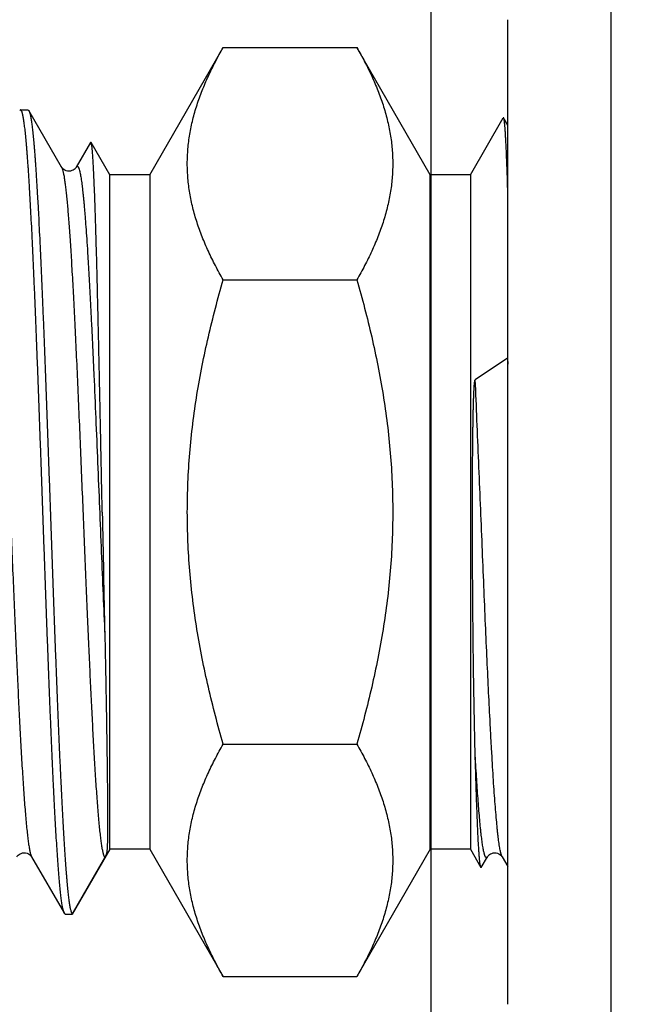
# Model space of a CAD drawing. Header units: inches. Extents: x 0.2 to 16.8, y 0.2 to 10.8.
# Tile 26 of 42: x 9.99 to 10.181, y 4.608 to 4.914. Entities that reach past the tile are written whole.
import ezdxf

# ---------------------------------------------------------------- set-up
doc = ezdxf.new("R2010")
doc.units = ezdxf.units.IN
doc.header["$LTSCALE"] = 0.935
doc.header["$MEASUREMENT"] = 0
doc.layers.get('0').update_dxf_attribs({"linetype": 'CONTINUOUS'})
doc.layers.add('DIMENSIONS', color=7, linetype='CONTINUOUS')
doc.styles.get("Standard").update_dxf_attribs({"font": 'txt', "width": 0.8})
doc.dimstyles.new('DIMSTYLE_1', dxfattribs={"dimtxt": 0.125, "dimasz": 0.18, "dimexe": 0.125, "dimexo": 0.0625, "dimgap": 0.03125, "dimtad": 0, "dimtih": 1, "dimtoh": 1, "dimzin": 4, "dimdsep": 46, "dimtxsty": 'STANDARD', "dimblk": '_FILLED', "dimblk1": '_FILLED', "dimblk2": '_FILLED', "dimcen": 0.09, "dimadec": 0, "dimazin": 0, "dimtp": 0.01, "dimtm": 0.01, "dimtfac": 1, "dimtofl": 0, "dimtmove": 0, "dimatfit": 3, "dimldrblk": '_FILLED', "dimfxl": 1, "dimtolj": 1, "dimtzin": 4, "dimarcsym": 0})

# ---------------------------------------------------------------- blocks, each defined once
blk = doc.blocks.new('*D17')
at = {"layer": 'DIMENSIONS', "color": 2, "linetype": 'CONTINUOUS'}
blk.add_line((10.11753, 5.20894), (10.11753, 3.01794), dxfattribs=at)
at = {"layer": 'DIMENSIONS', "color": 2, "linetype": 'CONTINUOUS', "insert": (10.05503, 2.95544), "char_height": 0.125, "width": 1.225, "attachment_point": 3, "rotation": 90, "line_spacing_factor": 0.9}
blk.add_mtext('7X .17{\\Ftxt.shx;\\W1.000000;\\H0.125000; }[4.3]', dxfattribs=at)
blk = doc.blocks.new('_FILLED')
at = {"color": 0, "linetype": 'BYBLOCK'}
blk.add_solid([(0, 0), (-1, 0.1736), (-1, -0.1736)], dxfattribs=at)

msp = doc.modelspace()

# ---------------------------------------------------------------- linework, layer by layer
at = {"color": 7, "linetype": 'CONTINUOUS'}
for p, q in [((10.17363, 3.53844), (10.17363, 8.58335)), ((10.03012, 4.86546), (10.05296, 4.90502)), ((10.05296, 4.90502), (10.09452, 4.90502)), ((10.11736, 4.86546), (10.09452, 4.90502)), ((9.98993, 4.88568), (9.98966, 4.88545)), ((9.98993, 4.88568), (9.99224, 4.88568)), ((9.99224, 4.88568), (9.99251, 4.88545)), ((10.0027, 4.86783), (9.99251, 4.88545)), ((10.12982, 4.86546), (10.14004, 4.88317)), ((10.14018, 4.88317), (10.14004, 4.88317)), ((10.14149, 4.8809), (10.14018, 4.88317)), ((10.01171, 4.87552), (10.00727, 4.86784)), ((10.01186, 4.87552), (10.01171, 4.87552)), ((10.01767, 4.86546), (10.01186, 4.87552)), ((10.03012, 4.86546), (10.01767, 4.86546)), ((10.01767, 4.65591), (10.01767, 4.86546)), ((10.03012, 4.86546), (10.03012, 4.65591)), ((10.12982, 4.86546), (10.11736, 4.86546)), ((10.11736, 4.65591), (10.11736, 4.86546)), ((10.12982, 4.86546), (10.12982, 4.65591)), ((10.14149, 4.86094), (10.14142, 4.86204)), ((10.05296, 4.83285), (10.09452, 4.83285)), ((10.14142, 4.80845), (10.13135, 4.80178)), ((10.14142, 4.80845), (10.14149, 4.80662)), ((10.05296, 4.68852), (10.09452, 4.68852)), ((10.01767, 4.65591), (10.00602, 4.63574)), ((10.03012, 4.65591), (10.01767, 4.65591)), ((10.03012, 4.65591), (10.05296, 4.61635)), ((10.11736, 4.65591), (10.09452, 4.61635)), ((10.12982, 4.65591), (10.11736, 4.65591)), ((10.12982, 4.65591), (10.13309, 4.65024)), ((9.99337, 4.65353), (10.00356, 4.63592)), ((10.00599, 4.63575), (10.01614, 4.65332)), ((10.13972, 4.65353), (10.14149, 4.65047)), ((10.13324, 4.65024), (10.13309, 4.65024)), ((10.00383, 4.63568), (10.00356, 4.63592)), ((10.00383, 4.63568), (10.00599, 4.63568)), ((10.00599, 4.63575), (10.00599, 4.63568)), ((10.05296, 4.61635), (10.09452, 4.61635))]:
    msp.add_line(p, q, dxfattribs=at)
at = {"color": 6, "linetype": 'CONTINUOUS'}
msp.add_line((10.14149, 4.60768), (10.14149, 4.91368), dxfattribs=at)
at = {"color": 7, "linetype": 'CONTINUOUS'}
for points in [[(10.00727, 4.86784), (10.00726, 4.86783), (10.00718, 4.86771), (10.00706, 4.86755), (10.00688, 4.86735), (10.00663, 4.86714), (10.00631, 4.86694), (10.00592, 4.86677), (10.00548, 4.86665), (10.00501, 4.86661), (10.00454, 4.86664), (10.0041, 4.86675), (10.0037, 4.86692), (10.00337, 4.86712), (10.00312, 4.86733), (10.00293, 4.86752), (10.0028, 4.86768), (10.00272, 4.86781), (10.0027, 4.86783)], [(9.9888, 4.65353), (9.98882, 4.65356), (9.9889, 4.65368), (9.98902, 4.65384), (9.9892, 4.65403), (9.98945, 4.65423), (9.98976, 4.65443), (9.99014, 4.6546), (9.99057, 4.65471), (9.99103, 4.65476), (9.99152, 4.65473), (9.99198, 4.65461), (9.99238, 4.65444), (9.9927, 4.65424), (9.99296, 4.65403), (9.99315, 4.65384), (9.99328, 4.65367), (9.99336, 4.65355), (9.99337, 4.65353)], [(10.13324, 4.65024), (10.13516, 4.65355), (10.13523, 4.65366), (10.13535, 4.65382), (10.13553, 4.65401), (10.13577, 4.65421), (10.13609, 4.65442), (10.13648, 4.65459), (10.13691, 4.65471), (10.13738, 4.65476), (10.13785, 4.65473), (10.13829, 4.65463), (10.13869, 4.65446), (10.13902, 4.65426), (10.13929, 4.65405), (10.13948, 4.65386), (10.13962, 4.65369), (10.1397, 4.65356), (10.13972, 4.65353)]]:
    msp.add_lwpolyline(points, dxfattribs=at)
msp.add_arc((28.02559, 5.1197), 18.01383, 181.141991, 181.263516, dxfattribs=at)
for points, knots in [([(10.05296, 4.83285), (10.05212, 4.83431), (10.05051, 4.83723), (10.04832, 4.84167), (10.04639, 4.84615), (10.04477, 4.85066), (10.04368, 4.85446), (10.04298, 4.8575), (10.04255, 4.85978), (10.04222, 4.86207), (10.04198, 4.86436), (10.04183, 4.86665), (10.04178, 4.86894), (10.04183, 4.87123), (10.04198, 4.87352), (10.04222, 4.87581), (10.04255, 4.87809), (10.04298, 4.88037), (10.04368, 4.88342), (10.04477, 4.88722), (10.04639, 4.89172), (10.04832, 4.8962), (10.05051, 4.90065), (10.05212, 4.90357), (10.05296, 4.90502)], [0, 0, 0, 0, 0.065936, 0.130778, 0.194516, 0.257183, 0.318871, 0.349399, 0.379748, 0.409947, 0.440031, 0.470035, 0.5, 0.529965, 0.559969, 0.590053, 0.620252, 0.650601, 0.681129, 0.742817, 0.805484, 0.869222, 0.934064, 1, 1, 1, 1]), ([(10.09452, 4.90502), (10.09536, 4.90357), (10.09697, 4.90065), (10.09917, 4.8962), (10.10109, 4.89172), (10.10272, 4.88722), (10.10381, 4.88342), (10.1045, 4.88037), (10.10493, 4.87809), (10.10527, 4.87581), (10.10551, 4.87352), (10.10565, 4.87123), (10.1057, 4.86894), (10.10565, 4.86665), (10.10551, 4.86436), (10.10527, 4.86207), (10.10493, 4.85978), (10.1045, 4.8575), (10.10381, 4.85446), (10.10272, 4.85066), (10.10109, 4.84615), (10.09917, 4.84167), (10.09697, 4.83723), (10.09536, 4.83431), (10.09452, 4.83285)], [0, 0, 0, 0, 0.065936, 0.130778, 0.194516, 0.257183, 0.318871, 0.349399, 0.379748, 0.409947, 0.440031, 0.470035, 0.5, 0.529965, 0.559969, 0.590053, 0.620252, 0.650601, 0.681129, 0.742817, 0.805484, 0.869222, 0.934064, 1, 1, 1, 1]), ([(10.00356, 4.63592), (10.00354, 4.63595), (10.0035, 4.63602), (10.00345, 4.63614), (10.0034, 4.63628), (10.00334, 4.63644), (10.00329, 4.63661), (10.00322, 4.63688), (10.00313, 4.63725), (10.00302, 4.63776), (10.00291, 4.63834), (10.00281, 4.63899), (10.0027, 4.63971), (10.0026, 4.6405), (10.00249, 4.64136), (10.00238, 4.64229), (10.00224, 4.64366), (10.00206, 4.64555), (10.00184, 4.64801), (10.00163, 4.65073), (10.00142, 4.65371), (10.00121, 4.65694), (10.001, 4.66041), (10.00078, 4.66411), (10.00057, 4.66803), (10.00036, 4.67217), (10.00018, 4.67574), (10.00004, 4.67871), (9.99994, 4.681), (9.99983, 4.68334), (9.99972, 4.68572), (9.99962, 4.68815), (9.99947, 4.69147), (9.9993, 4.69572), (9.99908, 4.70093), (9.99887, 4.70627), (9.9987, 4.71081), (9.99855, 4.7145), (9.99841, 4.71826), (9.99823, 4.72302), (9.99802, 4.72879), (9.99781, 4.73464), (9.99759, 4.74055), (9.99738, 4.7465), (9.99717, 4.75249), (9.99696, 4.75849), (9.99674, 4.7645), (9.99653, 4.77051), (9.99632, 4.77649), (9.99611, 4.78243), (9.99589, 4.78832), (9.99568, 4.79415), (9.99547, 4.7999), (9.99526, 4.80556), (9.99504, 4.81112), (9.99483, 4.81656), (9.99462, 4.82187), (9.99441, 4.82704), (9.99419, 4.83205), (9.99398, 4.8369), (9.99377, 4.84157), (9.99355, 4.84606), (9.99334, 4.85035), (9.99313, 4.85443), (9.99292, 4.85829), (9.99274, 4.86137), (9.99259, 4.86372), (9.99249, 4.86539), (9.99238, 4.867), (9.99227, 4.86855), (9.99217, 4.87004), (9.99206, 4.87146), (9.99195, 4.87282), (9.99185, 4.87412), (9.99174, 4.87535), (9.99164, 4.87651), (9.99153, 4.87761), (9.99142, 4.87863), (9.99132, 4.87959), (9.99121, 4.88049), (9.99111, 4.88131), (9.991, 4.88206), (9.99089, 4.88274), (9.99079, 4.88335), (9.99068, 4.88389), (9.99058, 4.88436), (9.99049, 4.88471), (9.99041, 4.88495), (9.99036, 4.8851), (9.99031, 4.88524), (9.99025, 4.88535), (9.9902, 4.88545), (9.99015, 4.88554), (9.99009, 4.8856), (9.99004, 4.88565), (9.98999, 4.88567), (9.98996, 4.88568), (9.98994, 4.88568), (9.98993, 4.88568)], [0, 0, 0, 0, 0.000456, 0.000976, 0.001563, 0.002218, 0.002941, 0.003732, 0.005524, 0.007594, 0.009943, 0.012571, 0.015477, 0.01866, 0.022118, 0.025851, 0.029856, 0.038673, 0.048552, 0.059471, 0.071403, 0.084324, 0.098203, 0.113009, 0.128707, 0.145261, 0.162633, 0.171614, 0.180784, 0.190138, 0.199671, 0.209377, 0.219251, 0.239478, 0.260306, 0.281687, 0.303571, 0.314686, 0.325907, 0.348645, 0.37173, 0.395111, 0.418733, 0.442541, 0.46648, 0.490495, 0.51453, 0.53853, 0.562439, 0.586202, 0.609764, 0.63307, 0.656067, 0.678701, 0.700919, 0.722672, 0.743907, 0.764577, 0.784634, 0.80403, 0.822722, 0.840666, 0.85782, 0.874146, 0.889606, 0.904163, 0.911093, 0.917785, 0.924236, 0.930441, 0.936398, 0.942102, 0.94755, 0.95274, 0.957669, 0.962333, 0.966731, 0.97086, 0.974718, 0.978302, 0.981611, 0.984644, 0.987399, 0.989876, 0.992074, 0.993993, 0.995633, 0.99635, 0.996999, 0.99758, 0.998095, 0.998546, 0.998934, 0.999264, 0.999544, 0.999783, 0.999893, 1, 1, 1, 1]), ([(9.99251, 4.88545), (9.99253, 4.88542), (9.99256, 4.88535), (9.99262, 4.88523), (9.99267, 4.88509), (9.99272, 4.88494), (9.99278, 4.88477), (9.99285, 4.88451), (9.99294, 4.88414), (9.99304, 4.88364), (9.99315, 4.88307), (9.99325, 4.88243), (9.99336, 4.88172), (9.99346, 4.88095), (9.99357, 4.8801), (9.99367, 4.87919), (9.99382, 4.87784), (9.99396, 4.87641), (9.99409, 4.87488), (9.9942, 4.87364), (9.9943, 4.87234), (9.99441, 4.87097), (9.99451, 4.86954), (9.99462, 4.86804), (9.99472, 4.86649), (9.99487, 4.8643), (9.99504, 4.86142), (9.99522, 4.85844), (9.99536, 4.85594), (9.9955, 4.8533), (9.99567, 4.84988), (9.99588, 4.84561), (9.9961, 4.84116), (9.99631, 4.83652), (9.99651, 4.83171), (9.99672, 4.82674), (9.99694, 4.82162), (9.99715, 4.81636), (9.99736, 4.81097), (9.99757, 4.80547), (9.99778, 4.79987), (9.99799, 4.79418), (9.9982, 4.78842), (9.99841, 4.78259), (9.99862, 4.77671), (9.99883, 4.7708), (9.99904, 4.76486), (9.99925, 4.75891), (9.99946, 4.75297), (9.99967, 4.74705), (9.99988, 4.74115), (10.00009, 4.7353), (10.0003, 4.72951), (10.00051, 4.72379), (10.00072, 4.71815), (10.00093, 4.71261), (10.00115, 4.70717), (10.00136, 4.70186), (10.00157, 4.69668), (10.00174, 4.69246), (10.00188, 4.68915), (10.00199, 4.68673), (10.00209, 4.68436), (10.0022, 4.68202), (10.00231, 4.67973), (10.00244, 4.67677), (10.00262, 4.67319), (10.00283, 4.66905), (10.00304, 4.66511), (10.00325, 4.66139), (10.00346, 4.6579), (10.00367, 4.65464), (10.00388, 4.65162), (10.00406, 4.64925), (10.0042, 4.64749), (10.00434, 4.64589), (10.0045, 4.64406), (10.00468, 4.64234), (10.00483, 4.6411), (10.00494, 4.64027), (10.00504, 4.63951), (10.00514, 4.63881), (10.00525, 4.63819), (10.00535, 4.63763), (10.00546, 4.63715), (10.00555, 4.63679), (10.00562, 4.63653), (10.00567, 4.63637), (10.00573, 4.63622), (10.00578, 4.63609), (10.00583, 4.63598), (10.00588, 4.63589), (10.00594, 4.63581), (10.00597, 4.63577), (10.00599, 4.63575)], [0, 0, 0, 0, 0.000452, 0.000967, 0.001547, 0.002193, 0.002906, 0.003687, 0.005451, 0.007488, 0.009798, 0.012381, 0.015237, 0.018364, 0.021761, 0.025427, 0.029359, 0.038016, 0.042736, 0.047714, 0.052947, 0.058432, 0.064166, 0.070145, 0.076368, 0.082829, 0.096455, 0.110993, 0.118593, 0.126409, 0.142669, 0.159736, 0.177573, 0.196138, 0.215389, 0.235284, 0.255777, 0.276822, 0.298371, 0.320376, 0.342786, 0.365551, 0.38862, 0.41194, 0.435458, 0.459122, 0.482877, 0.50667, 0.530447, 0.554153, 0.577737, 0.601143, 0.62432, 0.647214, 0.669774, 0.691949, 0.713688, 0.734942, 0.755664, 0.775806, 0.785646, 0.795323, 0.804834, 0.814171, 0.823331, 0.832307, 0.84969, 0.866281, 0.882043, 0.896939, 0.910937, 0.924005, 0.936115, 0.947238, 0.952422, 0.957351, 0.966431, 0.974459, 0.978074, 0.981419, 0.984494, 0.987298, 0.989828, 0.992086, 0.99407, 0.995783, 0.996537, 0.997225, 0.997846, 0.998401, 0.998892, 0.99932, 0.999688, 1, 1, 1, 1]), ([(10.14142, 4.86204), (10.1414, 4.86283), (10.14135, 4.86436), (10.14127, 4.8666), (10.14119, 4.86871), (10.14112, 4.87068), (10.14104, 4.87251), (10.14096, 4.87421), (10.14088, 4.87576), (10.14081, 4.87717), (10.14073, 4.87844), (10.14065, 4.87956), (10.14059, 4.8804), (10.14053, 4.881), (10.14049, 4.88139), (10.14046, 4.88174), (10.14042, 4.88206), (10.14038, 4.88234), (10.14034, 4.88258), (10.1403, 4.88278), (10.14027, 4.88293), (10.14024, 4.88302), (10.14022, 4.88308), (10.1402, 4.88313), (10.14019, 4.88316), (10.14018, 4.88317)], [0, 0, 0, 0, 0.111744, 0.217415, 0.316882, 0.41005, 0.496761, 0.576902, 0.650404, 0.717161, 0.777074, 0.83006, 0.876064, 0.89643, 0.915029, 0.931857, 0.946906, 0.960172, 0.971655, 0.981361, 0.9893, 0.992614, 0.995496, 0.997954, 1, 1, 1, 1]), ([(10.01534, 4.76068), (10.0153, 4.76252), (10.01522, 4.76617), (10.01511, 4.77166), (10.015, 4.77712), (10.01489, 4.78256), (10.01478, 4.78794), (10.01467, 4.79327), (10.01456, 4.79853), (10.01445, 4.8037), (10.01434, 4.80877), (10.01423, 4.81374), (10.01412, 4.81858), (10.01401, 4.82328), (10.0139, 4.82785), (10.01379, 4.83225), (10.01369, 4.83649), (10.01358, 4.84055), (10.01347, 4.84443), (10.01336, 4.84811), (10.01325, 4.85159), (10.01315, 4.85486), (10.01304, 4.85791), (10.01293, 4.86073), (10.01282, 4.86332), (10.01272, 4.86567), (10.01261, 4.86778), (10.01251, 4.86964), (10.01242, 4.87104), (10.01234, 4.87203), (10.01229, 4.87267), (10.01224, 4.87325), (10.01218, 4.87377), (10.01213, 4.87422), (10.01208, 4.87461), (10.01203, 4.87489), (10.012, 4.87508), (10.01197, 4.8752), (10.01194, 4.8753), (10.01192, 4.87539), (10.01189, 4.87546), (10.01187, 4.8755), (10.01186, 4.87552)], [0, 0, 0, 0, 0.047794, 0.095552, 0.143152, 0.190475, 0.237403, 0.283816, 0.3296, 0.374645, 0.41884, 0.462073, 0.504241, 0.545244, 0.584987, 0.62337, 0.6603, 0.695694, 0.72947, 0.761545, 0.791852, 0.820318, 0.846876, 0.871469, 0.89404, 0.914541, 0.932932, 0.949166, 0.963215, 0.969412, 0.975052, 0.980133, 0.984652, 0.988608, 0.991999, 0.99483, 0.996035, 0.997101, 0.998029, 0.998819, 0.999475, 1, 1, 1, 1]), ([(10.0418, 4.76068), (10.0418, 4.76374), (10.04193, 4.76984), (10.04251, 4.77899), (10.04345, 4.7881), (10.04475, 4.79717), (10.04638, 4.80618), (10.0483, 4.81514), (10.05049, 4.82403), (10.05212, 4.82992), (10.05296, 4.83285)], [0, 0, 0, 0, 0.124998, 0.249997, 0.374996, 0.499995, 0.624996, 0.749997, 0.874998, 1, 1, 1, 1]), ([(10.09452, 4.83285), (10.09537, 4.82992), (10.09699, 4.82403), (10.09918, 4.81514), (10.10111, 4.80618), (10.10273, 4.79717), (10.10403, 4.7881), (10.10498, 4.77899), (10.10556, 4.76984), (10.10569, 4.76374), (10.10569, 4.76068)], [0, 0, 0, 0, 0.125002, 0.250003, 0.375004, 0.500005, 0.625004, 0.750003, 0.875002, 1, 1, 1, 1]), ([(10.13048, 4.76068), (10.13048, 4.76156), (10.13048, 4.7633), (10.13048, 4.76592), (10.13049, 4.76853), (10.1305, 4.77114), (10.13051, 4.77375), (10.13053, 4.77634), (10.13055, 4.77893), (10.13057, 4.78151), (10.13059, 4.78366), (10.13062, 4.78537), (10.13064, 4.78665), (10.13066, 4.78792), (10.13068, 4.78919), (10.1307, 4.79046), (10.13073, 4.79173), (10.13076, 4.79278), (10.13078, 4.79363), (10.1308, 4.79426), (10.13082, 4.79489), (10.13084, 4.79552), (10.13086, 4.79615), (10.13088, 4.79678), (10.13091, 4.7974), (10.13093, 4.79793), (10.13095, 4.79835), (10.13097, 4.79866), (10.13099, 4.79898), (10.13101, 4.79929), (10.13103, 4.79961), (10.13105, 4.79993), (10.13107, 4.80019), (10.13109, 4.8004), (10.13111, 4.80056), (10.13112, 4.80072), (10.13114, 4.80088), (10.13116, 4.80104), (10.13118, 4.8012), (10.1312, 4.80133), (10.13122, 4.80143), (10.13123, 4.80148), (10.13124, 4.80152), (10.13125, 4.80156), (10.13126, 4.8016), (10.13127, 4.80164), (10.13128, 4.80167), (10.13129, 4.8017), (10.13129, 4.80171), (10.1313, 4.80173), (10.13131, 4.80175), (10.13131, 4.80176), (10.13132, 4.80177), (10.13132, 4.80177), (10.13133, 4.80178), (10.13133, 4.80178), (10.13134, 4.80178), (10.13134, 4.80178), (10.13135, 4.80178)], [0, 0, 0, 0, 0.063622, 0.12721, 0.19073, 0.254148, 0.317433, 0.380557, 0.44349, 0.506206, 0.568681, 0.599822, 0.630894, 0.661898, 0.69283, 0.723693, 0.754488, 0.78522, 0.800563, 0.815894, 0.831212, 0.84652, 0.861821, 0.877117, 0.892413, 0.907714, 0.91537, 0.92303, 0.930697, 0.938373, 0.946061, 0.953764, 0.961488, 0.96536, 0.96924, 0.973129, 0.97703, 0.980945, 0.984876, 0.988826, 0.990809, 0.991803, 0.992797, 0.993791, 0.994784, 0.995773, 0.996758, 0.997245, 0.997719, 0.998183, 0.998653, 0.998892, 0.999121, 0.999325, 0.999497, 0.999636, 0.99976, 1, 1, 1, 1]), ([(10.05296, 4.68852), (10.05212, 4.69145), (10.05049, 4.69734), (10.0483, 4.70623), (10.04638, 4.71519), (10.04475, 4.7242), (10.04345, 4.73327), (10.04251, 4.74238), (10.04193, 4.75153), (10.0418, 4.75763), (10.0418, 4.76068)], [0, 0, 0, 0, 0.125002, 0.250003, 0.375004, 0.500005, 0.625004, 0.750003, 0.875002, 1, 1, 1, 1]), ([(10.10569, 4.76068), (10.10569, 4.75763), (10.10556, 4.75153), (10.10498, 4.74238), (10.10403, 4.73327), (10.10273, 4.7242), (10.10111, 4.71519), (10.09918, 4.70623), (10.09699, 4.69734), (10.09537, 4.69145), (10.09452, 4.68852)], [0, 0, 0, 0, 0.124998, 0.249997, 0.374996, 0.499995, 0.624996, 0.749997, 0.874998, 1, 1, 1, 1]), ([(10.13135, 4.685), (10.13131, 4.6863), (10.13124, 4.68895), (10.13115, 4.693), (10.13106, 4.69719), (10.13098, 4.70153), (10.1309, 4.70599), (10.13083, 4.71057), (10.13077, 4.71526), (10.13071, 4.72006), (10.13066, 4.72494), (10.13062, 4.7299), (10.13058, 4.73492), (10.13054, 4.74001), (10.13052, 4.74514), (10.1305, 4.7503), (10.13048, 4.75549), (10.13048, 4.75895), (10.13048, 4.76068)], [0, 0, 0, 0, 0.051521, 0.105076, 0.160559, 0.21786, 0.276867, 0.337456, 0.399497, 0.462859, 0.527396, 0.592972, 0.659444, 0.72666, 0.794475, 0.862737, 0.931296, 1, 1, 1, 1]), ([(10.01614, 4.72249), (10.01617, 4.72129), (10.01622, 4.71893), (10.01629, 4.71541), (10.01636, 4.71196), (10.01642, 4.70912), (10.01646, 4.70688), (10.0165, 4.70469), (10.01655, 4.702), (10.0166, 4.69883), (10.01665, 4.69574), (10.0167, 4.69274), (10.01676, 4.68893), (10.01682, 4.6844), (10.01688, 4.68004), (10.01692, 4.67676), (10.01695, 4.67377), (10.01698, 4.67094), (10.01699, 4.66826), (10.017, 4.66643), (10.01701, 4.66472), (10.01701, 4.66313), (10.017, 4.66167), (10.01699, 4.66033), (10.01697, 4.65911), (10.01694, 4.65802), (10.01691, 4.65719), (10.01688, 4.65659), (10.01685, 4.65618), (10.01682, 4.6558), (10.01679, 4.65544), (10.01674, 4.65511), (10.01669, 4.6548), (10.01663, 4.6545), (10.01656, 4.65425), (10.01649, 4.65405), (10.01643, 4.65388), (10.01635, 4.65372), (10.01626, 4.65353), (10.01619, 4.6534), (10.01614, 4.65332)], [0, 0, 0, 0, 0.051598, 0.102386, 0.152293, 0.201251, 0.225356, 0.249204, 0.296089, 0.341839, 0.386402, 0.429724, 0.471744, 0.551666, 0.625771, 0.660517, 0.693666, 0.755054, 0.783229, 0.809673, 0.834352, 0.857248, 0.878358, 0.89768, 0.915211, 0.93095, 0.944912, 0.951246, 0.957166, 0.962688, 0.967837, 0.972651, 0.977185, 0.981527, 0.985856, 0.988136, 0.990649, 0.993736, 0.995868, 1, 1, 1, 1]), ([(10.05296, 4.61635), (10.05212, 4.6178), (10.05051, 4.62072), (10.04832, 4.62517), (10.04639, 4.62964), (10.04477, 4.63415), (10.04368, 4.63795), (10.04298, 4.641), (10.04255, 4.64328), (10.04222, 4.64556), (10.04198, 4.64785), (10.04183, 4.65014), (10.04178, 4.65243), (10.04183, 4.65472), (10.04198, 4.65701), (10.04222, 4.6593), (10.04255, 4.66159), (10.04298, 4.66387), (10.04368, 4.66691), (10.04477, 4.67071), (10.04639, 4.67522), (10.04832, 4.6797), (10.05051, 4.68414), (10.05212, 4.68706), (10.05296, 4.68852)], [0, 0, 0, 0, 0.065936, 0.130778, 0.194516, 0.257183, 0.318871, 0.349399, 0.379748, 0.409947, 0.440031, 0.470035, 0.5, 0.529965, 0.559969, 0.590053, 0.620252, 0.650601, 0.681129, 0.742817, 0.805484, 0.869222, 0.934064, 1, 1, 1, 1]), ([(10.09452, 4.68852), (10.09536, 4.68706), (10.09697, 4.68414), (10.09917, 4.6797), (10.10109, 4.67522), (10.10272, 4.67071), (10.10381, 4.66691), (10.1045, 4.66387), (10.10493, 4.66159), (10.10527, 4.6593), (10.10551, 4.65701), (10.10565, 4.65472), (10.1057, 4.65243), (10.10565, 4.65014), (10.10551, 4.64785), (10.10527, 4.64556), (10.10493, 4.64328), (10.1045, 4.641), (10.10381, 4.63795), (10.10272, 4.63415), (10.10109, 4.62964), (10.09917, 4.62517), (10.09697, 4.62072), (10.09536, 4.6178), (10.09452, 4.61635)], [0, 0, 0, 0, 0.065936, 0.130778, 0.194516, 0.257183, 0.318871, 0.349399, 0.379748, 0.409947, 0.440031, 0.470035, 0.5, 0.529965, 0.559969, 0.590053, 0.620252, 0.650601, 0.681129, 0.742817, 0.805484, 0.869222, 0.934064, 1, 1, 1, 1]), ([(10.13309, 4.65024), (10.13308, 4.65025), (10.13306, 4.6503), (10.13304, 4.65037), (10.13301, 4.65046), (10.13298, 4.65056), (10.13296, 4.65068), (10.13292, 4.65087), (10.13287, 4.65115), (10.13282, 4.65154), (10.13276, 4.65199), (10.13271, 4.65251), (10.13266, 4.65309), (10.1326, 4.65373), (10.13253, 4.65472), (10.13243, 4.65611), (10.13233, 4.65797), (10.13222, 4.66007), (10.13211, 4.66242), (10.132, 4.665), (10.13189, 4.66781), (10.13178, 4.67084), (10.13167, 4.67409), (10.13156, 4.67755), (10.13145, 4.68121), (10.13138, 4.68371), (10.13135, 4.685)], [0, 0, 0, 0, 0.001747, 0.003925, 0.006548, 0.009626, 0.013161, 0.017156, 0.026532, 0.037755, 0.050824, 0.065733, 0.082479, 0.101057, 0.121461, 0.167728, 0.221175, 0.281665, 0.349066, 0.423254, 0.504064, 0.591281, 0.6847, 0.784116, 0.889306, 1, 1, 1, 1])]:
    msp.add_open_spline(points, degree=3, knots=knots, dxfattribs=at)
at = {"color": 9, "linetype": 'CONTINUOUS'}
for points, knots in [([(9.97947, 4.86784), (9.97949, 4.86787), (9.97952, 4.86792), (9.97958, 4.868), (9.97963, 4.86805), (9.97969, 4.86809), (9.97975, 4.86811), (9.97981, 4.86811), (9.97987, 4.86809), (9.97991, 4.86806), (9.97995, 4.86803), (9.97999, 4.86799), (9.98003, 4.86793), (9.98009, 4.86785), (9.98015, 4.86775), (9.9802, 4.86763), (9.98026, 4.8675), (9.98031, 4.86734), (9.98039, 4.86711), (9.98048, 4.86678), (9.98059, 4.86634), (9.9807, 4.86583), (9.9808, 4.86526), (9.98091, 4.86464), (9.98102, 4.86396), (9.98112, 4.86322), (9.98123, 4.86243), (9.98133, 4.86159), (9.98147, 4.86037), (9.98165, 4.85873), (9.98185, 4.85664), (9.98205, 4.85438), (9.98224, 4.85194), (9.98244, 4.84929), (9.98265, 4.84642), (9.98285, 4.84331), (9.98306, 4.83997), (9.98327, 4.8364), (9.98349, 4.83262), (9.98378, 4.82714), (9.98416, 4.81979), (9.98461, 4.81044), (9.98506, 4.80047), (9.98551, 4.79002), (9.98597, 4.77925), (9.98642, 4.76832), (9.98687, 4.75743), (9.98731, 4.74672), (9.98774, 4.73636), (9.98816, 4.72646), (9.98858, 4.71714), (9.98898, 4.70841), (9.98938, 4.70014), (9.98978, 4.69225), (9.99014, 4.68588), (9.99043, 4.68101), (9.99064, 4.67757), (9.99086, 4.6743), (9.99108, 4.67122), (9.99131, 4.66833), (9.99153, 4.66567), (9.99176, 4.66323), (9.99195, 4.66136), (9.99211, 4.65999), (9.99222, 4.65906), (9.99233, 4.65819), (9.99245, 4.6574), (9.99256, 4.65667), (9.99268, 4.65601), (9.99279, 4.65542), (9.9929, 4.65491), (9.993, 4.65452), (9.99308, 4.65425), (9.99314, 4.65407), (9.99319, 4.65391), (9.99325, 4.65377), (9.99331, 4.65364), (9.99335, 4.65357), (9.99337, 4.65353)], [0, 0, 0, 0, 0.00049, 0.000911, 0.001272, 0.001582, 0.001857, 0.002118, 0.002389, 0.002693, 0.002861, 0.003043, 0.00345, 0.00392, 0.004455, 0.005059, 0.005732, 0.006476, 0.007291, 0.009133, 0.011258, 0.01366, 0.016334, 0.019274, 0.022473, 0.025925, 0.029622, 0.033557, 0.03772, 0.046683, 0.056414, 0.066914, 0.078242, 0.09051, 0.103847, 0.118286, 0.1338, 0.150365, 0.167958, 0.186557, 0.226648, 0.270208, 0.316699, 0.365438, 0.415677, 0.46661, 0.517415, 0.567316, 0.615581, 0.661656, 0.705029, 0.745253, 0.783256, 0.820064, 0.855193, 0.871881, 0.887875, 0.903095, 0.917461, 0.930894, 0.943317, 0.954655, 0.96485, 0.969505, 0.973858, 0.977902, 0.981634, 0.985047, 0.988138, 0.990909, 0.993358, 0.995488, 0.996435, 0.997302, 0.998091, 0.998803, 0.999439, 1, 1, 1, 1]), ([(10.0027, 4.86783), (10.00272, 4.8678), (10.00276, 4.86773), (10.00281, 4.86761), (10.00287, 4.86748), (10.00294, 4.86728), (10.00303, 4.86698), (10.00314, 4.86658), (10.00324, 4.86612), (10.00334, 4.86561), (10.00345, 4.86504), (10.00355, 4.86441), (10.00365, 4.86374), (10.00379, 4.86273), (10.00397, 4.86136), (10.00416, 4.85957), (10.00436, 4.85762), (10.00455, 4.85551), (10.00474, 4.85324), (10.00494, 4.85079), (10.00513, 4.84813), (10.00533, 4.84526), (10.00553, 4.84217), (10.00573, 4.83887), (10.00601, 4.83404), (10.00637, 4.8275), (10.0068, 4.8191), (10.00723, 4.81), (10.00767, 4.80033), (10.00811, 4.79021), (10.00855, 4.77979), (10.00898, 4.76922), (10.00942, 4.75866), (10.00985, 4.74826), (10.01027, 4.73816), (10.01068, 4.72848), (10.01108, 4.71933), (10.01147, 4.71074), (10.01186, 4.70262), (10.01225, 4.69487), (10.01259, 4.6886), (10.01287, 4.68377), (10.01307, 4.68033), (10.01328, 4.67703), (10.0135, 4.67388), (10.01371, 4.67092), (10.01393, 4.66814), (10.01414, 4.66557), (10.01436, 4.66322), (10.01455, 4.66141), (10.0147, 4.66008), (10.01481, 4.65917), (10.01492, 4.65832), (10.01503, 4.65754), (10.01514, 4.65682), (10.01525, 4.65617), (10.01536, 4.65558), (10.01547, 4.65506), (10.01558, 4.65461), (10.01568, 4.65427), (10.01575, 4.65404), (10.01581, 4.65388), (10.01586, 4.65375), (10.01592, 4.65363), (10.01597, 4.65353), (10.01603, 4.65344), (10.01608, 4.65337), (10.01612, 4.65333), (10.01614, 4.65332)], [0, 0, 0, 0, 0.000532, 0.001128, 0.001789, 0.002517, 0.004172, 0.006094, 0.008279, 0.010722, 0.013419, 0.016363, 0.019549, 0.022969, 0.03049, 0.038857, 0.047981, 0.057812, 0.068392, 0.079791, 0.092131, 0.105504, 0.119904, 0.135305, 0.151686, 0.187307, 0.226561, 0.269035, 0.314238, 0.361543, 0.41027, 0.459687, 0.509046, 0.557637, 0.604783, 0.649953, 0.692696, 0.732502, 0.769871, 0.805946, 0.840723, 0.857378, 0.87344, 0.888835, 0.903491, 0.917334, 0.930294, 0.942301, 0.953285, 0.963196, 0.967736, 0.971993, 0.97596, 0.979634, 0.98301, 0.986084, 0.988856, 0.991326, 0.993496, 0.995367, 0.996192, 0.996944, 0.997623, 0.998231, 0.99877, 0.999241, 0.999649, 1, 1, 1, 1]), ([(10.00727, 4.86784), (10.00729, 4.86788), (10.00732, 4.86793), (10.00737, 4.86799), (10.00741, 4.86803), (10.00745, 4.86806), (10.00748, 4.86808), (10.00752, 4.8681), (10.00756, 4.86811), (10.00759, 4.86811), (10.00764, 4.8681), (10.00769, 4.86808), (10.00774, 4.86804), (10.00779, 4.868), (10.00785, 4.86792), (10.00792, 4.8678), (10.00799, 4.86766), (10.00806, 4.86749), (10.00813, 4.86729), (10.0082, 4.86707), (10.00827, 4.86682), (10.00834, 4.86655), (10.00843, 4.86614), (10.00855, 4.86556), (10.00869, 4.86479), (10.00882, 4.86393), (10.00896, 4.86298), (10.00909, 4.86194), (10.00922, 4.86082), (10.00935, 4.85963), (10.00948, 4.85836), (10.00961, 4.85703), (10.00974, 4.85563), (10.00986, 4.85415), (10.01004, 4.85204), (10.01025, 4.84918), (10.01051, 4.84546), (10.01078, 4.84137), (10.01104, 4.83691), (10.01132, 4.83209), (10.0116, 4.82691), (10.01188, 4.8214), (10.01216, 4.81558), (10.01245, 4.80948), (10.01284, 4.80088), (10.01333, 4.7897), (10.0139, 4.77597), (10.01447, 4.76209), (10.01504, 4.74839), (10.01559, 4.73521), (10.01596, 4.72663), (10.01614, 4.72247)], [0, 0, 0, 0, 0.000901, 0.001291, 0.001644, 0.001964, 0.002254, 0.002522, 0.002774, 0.003019, 0.003266, 0.003802, 0.004106, 0.00444, 0.005211, 0.006133, 0.007216, 0.008465, 0.009883, 0.01147, 0.013227, 0.015153, 0.017246, 0.021928, 0.027253, 0.033202, 0.039754, 0.046889, 0.054581, 0.062795, 0.07149, 0.080634, 0.090232, 0.100304, 0.110875, 0.133691, 0.159058, 0.187043, 0.217565, 0.250556, 0.285946, 0.323641, 0.363462, 0.405212, 0.448684, 0.539713, 0.634275, 0.729908, 0.824162, 0.914772, 1, 1, 1, 1]), ([(10.13972, 4.65353), (10.13969, 4.65357), (10.13965, 4.65367), (10.13958, 4.65382), (10.13951, 4.654), (10.13944, 4.65421), (10.13938, 4.65444), (10.13931, 4.6547), (10.13924, 4.65498), (10.13914, 4.65541), (10.13903, 4.656), (10.13889, 4.65679), (10.13876, 4.65769), (10.13862, 4.65867), (10.13848, 4.65976), (10.13835, 4.66094), (10.13821, 4.66221), (10.13803, 4.66408), (10.1378, 4.66664), (10.13753, 4.66994), (10.13727, 4.67354), (10.137, 4.67741), (10.13675, 4.68152), (10.13649, 4.68585), (10.13624, 4.69035), (10.13591, 4.69661), (10.1355, 4.70474), (10.13502, 4.715), (10.13453, 4.72601), (10.13403, 4.73784), (10.13351, 4.75031), (10.13298, 4.76318), (10.13244, 4.77621), (10.1319, 4.78909), (10.13153, 4.7976), (10.13135, 4.80178)], [0, 0, 0, 0, 0.000986, 0.002127, 0.003427, 0.004888, 0.006512, 0.0083, 0.010253, 0.012372, 0.017108, 0.022509, 0.028576, 0.035299, 0.042665, 0.05066, 0.059271, 0.068483, 0.088656, 0.111024, 0.135394, 0.161574, 0.18937, 0.218578, 0.248997, 0.280409, 0.345146, 0.413348, 0.48775, 0.567833, 0.652307, 0.73968, 0.828083, 0.915525, 1, 1, 1, 1]), ([(10.13515, 4.65353), (10.13513, 4.6535), (10.1351, 4.65345), (10.13504, 4.65337), (10.13498, 4.65331), (10.13492, 4.65328), (10.13487, 4.65326), (10.13483, 4.65326), (10.13479, 4.65327), (10.13473, 4.65329), (10.13467, 4.65333), (10.13461, 4.65339), (10.13455, 4.65348), (10.13449, 4.65358), (10.13443, 4.6537), (10.13437, 4.65385), (10.13431, 4.65401), (10.13425, 4.65419), (10.13417, 4.65447), (10.13407, 4.65487), (10.13395, 4.65541), (10.13383, 4.65603), (10.13371, 4.65673), (10.13359, 4.65751), (10.13347, 4.65837), (10.13334, 4.6593), (10.13322, 4.6603), (10.1331, 4.66138), (10.13294, 4.66296), (10.13273, 4.66511), (10.1325, 4.66788), (10.13226, 4.6709), (10.13203, 4.67414), (10.1318, 4.6776), (10.13157, 4.68124), (10.13142, 4.68372), (10.13135, 4.685)], [0, 0, 0, 0, 0.003367, 0.006265, 0.00874, 0.010865, 0.012759, 0.013673, 0.014596, 0.016555, 0.018803, 0.02145, 0.024569, 0.028202, 0.032377, 0.03711, 0.042412, 0.048291, 0.054753, 0.069438, 0.08649, 0.105917, 0.127727, 0.151917, 0.178462, 0.20732, 0.23845, 0.271808, 0.307351, 0.384815, 0.470435, 0.563636, 0.66381, 0.770346, 0.882622, 1, 1, 1, 1])]:
    msp.add_open_spline(points, degree=3, knots=knots, dxfattribs=at)

# ---------------------------------------------------------------- dimensions: what is measured, and where the dimension line sits
at = {"layer": 'DIMENSIONS', "color": 2, "linetype": 'CONTINUOUS'}
dim = msp.add_ordinate_dim(feature_location=(10.11753, 5.20894), offset=(0, -2.191), dtype=1, origin=(10.28863, 5.27144), text='7X <>', dimstyle='DIMSTYLE_1', dxfattribs=at)
dim.commit()
dim.dimension.update_dxf_attribs({"geometry": '*D17', "text_midpoint": (10.11753, 2.34294)})

doc.saveas('drawing.dxf')
